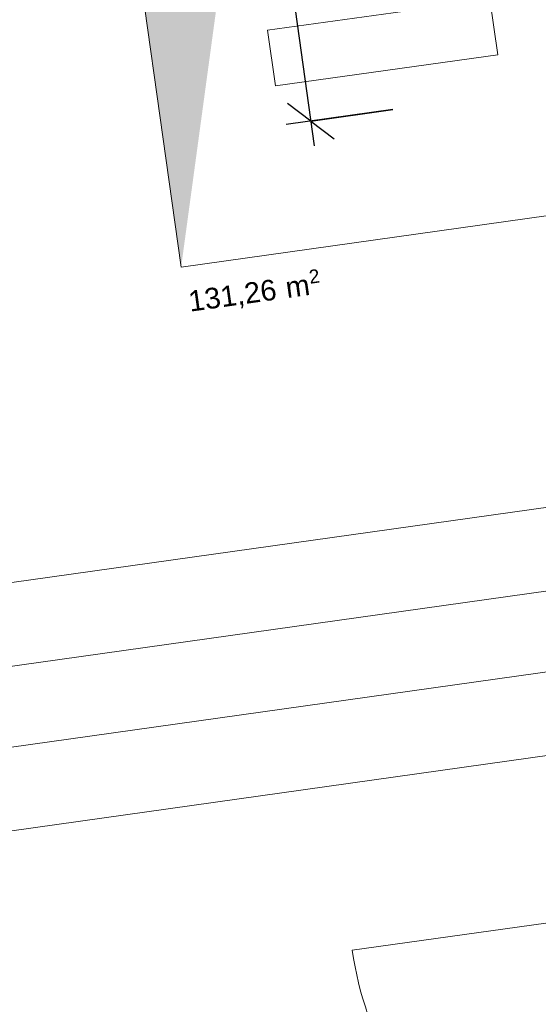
# Model space of a CAD drawing. Header units: millimetres. Extents: x 1523 to 73943, y -91729 to 10268.
# Tile 27 of 39: x 52873 to 54752, y -57042 to -53478. Entities that reach past the tile are written whole.
import ezdxf

# ---------------------------------------------------------------- set-up
doc = ezdxf.new("R2010")
doc.units = ezdxf.units.MM
for name, color, linetype, lineweight, true_color in [('20 A--Deckenkonstruktion _Ortbeton_', 7, 'Continuous', 13, 0x656565), ('97 A--Etiketten _ Deckensprung', 7, 'Continuous', 13, 0x656565), ('Neubau_10 A--Wand innen _tragend_', 7, 'Continuous', 13, 0x656565), ('Neubau_20 A--Bodenplatte', 7, 'Continuous', 13, 0x656565), ('Neubau_20 A--Gründungsbelag', 7, 'Continuous', 13, 0x656565), ('Neubau_80 A--Raum', 7, 'Continuous', 13, 0x656565), ('Xref_706_5_--_ÜP_-1_000_16_Übersichtsplan UG_IFC 2025_01_13_dwg', 7, 'Continuous', 13, 0x767676)]:
    doc.layers.add(name, color=color, linetype=linetype, lineweight=lineweight, true_color=true_color)
doc.layers.add('Ax-50_BM-Bem', color=7, linetype='Continuous', lineweight=9)
doc.layers.add('Ax_BM-Bem', color=7, linetype='Continuous', lineweight=9)
doc.styles.add('Arial', font='arial.ttf', dxfattribs={"height": 75})
doc.styles.add('Arial_1', font='arial.ttf', dxfattribs={"height": 49.5})
doc.styles.add('ISOCPEUR_2', font='isocpeur.ttf', dxfattribs={"height": 90})
doc.dimstyles.new('KI_1_8_mm_Isocpeur__cm_m__Aufrundung_auf_5_mm_ELT_Gesamtbemaßung_1', dxfattribs={"dimscale": 304.8, "dimtxt": 89.638306, "dimasz": 0.492126, "dimexe": 0.295276, "dimexo": 0.0625, "dimgap": 0.049213, "dimtad": 1, "dimlfac": 0.001, "dimrnd": 0.005, "dimzin": 0, "dimdsep": 46, "dimtxsty": 'ISOCPEUR_2', "dimblk1": 'OBLIQUE', "dimblk2": 'OBLIQUE', "dimsah": 1, "dimcen": 0.09, "dimdle": 0.295276, "dimadec": 0, "dimazin": 0, "dimtfac": 1, "dimtdec": 4, "dimtix": 1, "dimtmove": 0, "dimatfit": 3, "dimfxl": 0.984252, "dimfxlon": 1, "dimtvp": 1, "dimtfill": 1, "dimtolj": 1, "dimtzin": 0, "dimlwd": 25, "dimlwe": 25, "dimarcsym": 2})

# ---------------------------------------------------------------- blocks, each defined once
blk = doc.blocks.new('Xref_706_5_--_ÜP_-1_000_11_Übersichtsplan UG_IFC 2024_09_30_dwg_Tür Ol 1-Fl 27_2-41959622-SuD_-1UG gesamt Plot  - Blatt 9')
at = {"layer": 'Neubau_10 A--Wand innen _tragend_', "color": 9, "true_color": 0xcbcbcb}
blk.add_line((610, 10), (610, 1230), dxfattribs=at)
at = {"layer": 'Neubau_10 A--Wand innen _tragend_', "color": 9, "true_color": 0xcbcbcb, "flags": 128}
for points in [[(-630, -415), (-610, -415), (-610, 10), (-630, 10)], [(630, -415), (610, -415), (610, 10), (630, 10)], [(630, -405), (630, -390), (630, -250), (630, -200), (630, -50), (630, 0), (630, -50), (630, -200), (630, -250), (630, -390)], [(-630, -405), (-630, -390), (-630, -250), (-630, -200), (-630, -50), (-630, 0), (-630, -50), (-630, -200), (-630, -250), (-630, -390)]]:
    blk.add_lwpolyline(points, close=True, dxfattribs=at)
at = {"layer": 'Neubau_10 A--Wand innen _tragend_', "color": 9, "true_color": 0xcbcbcb}
blk.add_arc((610, 10), 1220, 90, 180, dxfattribs=at)
blk = doc.blocks.new('Xref_706_5_--_ÜP_-1_000_11_Übersichtsplan UG_IFC 2024_09_30_dwg_Großlager_B-U 005_41-41960491-SuD_-1UG gesamt Plot  - Blatt 9')
at = {"layer": 'Neubau_80 A--Raum', "attachment_point": 1, "rotation": 91.6681, "line_spacing_factor": 0.941778}
for s, insert, char_height, width, style in [('2', (54117.8, -5257.3), 49.5, 46.058, 'Arial_1'), (' m', (54135.3, -5375.2), 75, 138.65, 'Arial'), ('131,26', (54144.8, -5700.9), 75, 383.812, 'Arial')]:
    blk.add_mtext(s, dxfattribs=dict(at, insert=insert, char_height=char_height, width=width, style=style))
blk = doc.blocks.new('Xref_706_5_--_ÜP_-1_000_16_Übersichtsplan UG_IFC 2025_01_13_dwg-35469238-SuD_-1UG gesamt Plot  - Blatt 9')
at = {"layer": 'Neubau_20 A--Bodenplatte', "true_color": 0xededed}
blk.add_hatch(color=7, dxfattribs=at).paths.add_polyline_path([(54442.7, -657.8), (53251.1, -417.2), (52833.6, 724.5), (52947, -771.2), (53523.7, -727.5)])
at = {"color": 7, "lineweight": 13, "true_color": 0xefefef, "flags": 128}
blk.add_lwpolyline([(53810.1, -275.3), (53748.6, 535.8), (53545.6, 520.4), (53607.1, -290.6)], close=True, dxfattribs=at)
at = {"layer": '20 A--Deckenkonstruktion _Ortbeton_', "color": 9, "true_color": 0xcbcbcb, "flags": 128}
blk.add_lwpolyline([(55708.2, -3525.3), (56595.6, -3458.1), (56258.8, 984.2), (55371.3, 916.9)], close=True, dxfattribs=at)
at = {"layer": '97 A--Etiketten _ Deckensprung', "color": 9, "true_color": 0xcbcbcb, "flags": 128}
for points in [[(55371.3, 916.9), (56258.8, 984.2), (56595.6, -3458.1), (55708.2, -3525.3)], [(56273.8, -3181.6), (55984.6, -3203.5), (55690.1, 680.3), (55979.3, 702.3)]]:
    blk.add_lwpolyline(points, close=True, dxfattribs=at)
at = {"layer": 'Neubau_20 A--Bodenplatte', "color": 9, "true_color": 0xcbcbcb, "flags": 128}
blk.add_lwpolyline([(54442.7, -657.8), (54329.3, 837.9), (52833.6, 724.5), (52947, -771.2)], close=True, dxfattribs=at)
at = {"layer": 'Neubau_20 A--Gründungsbelag', "color": 9, "true_color": 0xcbcbcb, "flags": 128}
blk.add_lwpolyline([(58627.4, 5986), (56349.2, 5809.2), (56681.9, 1422.4), (56806.5, 1431.9), (56837.1, 1028), (54329.3, 837.9), (54442.7, -657.8), (52947, -771.2), (53258.2, -4874.5), (53008.9, -4893.4), (52584.3, 705.6), (49592.9, 478.7)], dxfattribs=at)
for name, p, rotation in [('Xref_706_5_--_ÜP_-1_000_11_Übersichtsplan UG_IFC 2024_09_30_dwg_Tür Ol 1-Fl 27_2-41959622-SuD_-1UG gesamt Plot  - Blatt 9', (57465.3, 1075.7), 184.3362835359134), ('Xref_706_5_--_ÜP_-1_000_11_Übersichtsplan UG_IFC 2024_09_30_dwg_Großlager_B-U 005_41-41960491-SuD_-1UG gesamt Plot  - Blatt 9', (179.6, 2532.7), 2.668141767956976)]:
    blk.add_blockref(name, p, dxfattribs=dict(rotation=rotation))
blk = doc.blocks.new('DIMBLOCK3-SuD_-1UG gesamt Plot  - Blatt 9')
at = {"layer": 'Ax-50_BM-Bem', "lineweight": 25}
for p, q in [((53782.5, -52813.2), (53697.8, -52749.3)), ((53770, -52724), (53940.1, -53934.1)), ((54079.6, -52771.4), (53693.4, -52825.7)), ((53782.5, -52813.2), (54079.6, -52771.4)), ((53782.5, -52813.2), (53867.2, -52877)), ((53927.5, -53845), (53842.8, -53781.1)), ((54224.6, -53803.2), (53838.4, -53857.5)), ((53927.5, -53845), (54224.6, -53803.2)), ((53927.5, -53845), (54012.3, -53908.8))]:
    blk.add_line(p, q, dxfattribs=at)
at = {"layer": 'Ax-50_BM-Bem', "color": 0, "lineweight": 25, "insert": (53971.7, -53206.3), "char_height": 90, "width": 252.775, "attachment_point": 1, "rotation": 278, "line_spacing_factor": 1.149209, "style": 'ISOCPEUR_2', "bg_fill": 3, "box_fill_scale": 1.25, "bg_fill_color": 256, "bg_fill_true_color": 13158600, "bg_fill_transparency": 0}
blk.add_mtext('1,04', dxfattribs=at)
blk = doc.blocks.new('_Oblique')
at = {"color": 0, "linetype": 'ByBlock', "lineweight": -2}
blk.add_line((-0.5, -0.5), (0.5, 0.5), dxfattribs=at)

msp = doc.modelspace()

# ---------------------------------------------------------------- block references
at = {"layer": 'Xref_706_5_--_ÜP_-1_000_16_Übersichtsplan UG_IFC 2025_01_13_dwg', "color": 9, "true_color": 0xcbcbcb, "rotation": 273.6637164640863}
msp.add_blockref('Xref_706_5_--_ÜP_-1_000_16_Übersichtsplan UG_IFC 2025_01_13_dwg-35469238-SuD_-1UG gesamt Plot  - Blatt 9', (50635.521, 0), dxfattribs=at)

# ---------------------------------------------------------------- next in the draw order: dimensions: what is measured, and where the dimension line sits
at = {"layer": 'Ax_BM-Bem', "lineweight": 25}
dim = msp.add_linear_dim(base=(53927.548, -53844.953), p1=(54079.619, -52771.403), p2=(54224.629, -53803.201), angle=278, dimstyle='KI_1_8_mm_Isocpeur__cm_m__Aufrundung_auf_5_mm_ELT_Gesamtbemaßung_1', override={"dimpost": '<>', "dimfxl": 1041.937275}, dxfattribs=at)
dim.commit()
dim.dimension.update_dxf_attribs({"geometry": 'DIMBLOCK3-SuD_-1UG gesamt Plot  - Blatt 9', "text_midpoint": (53914.46, -53320.704)})

doc.saveas('drawing.dxf')
